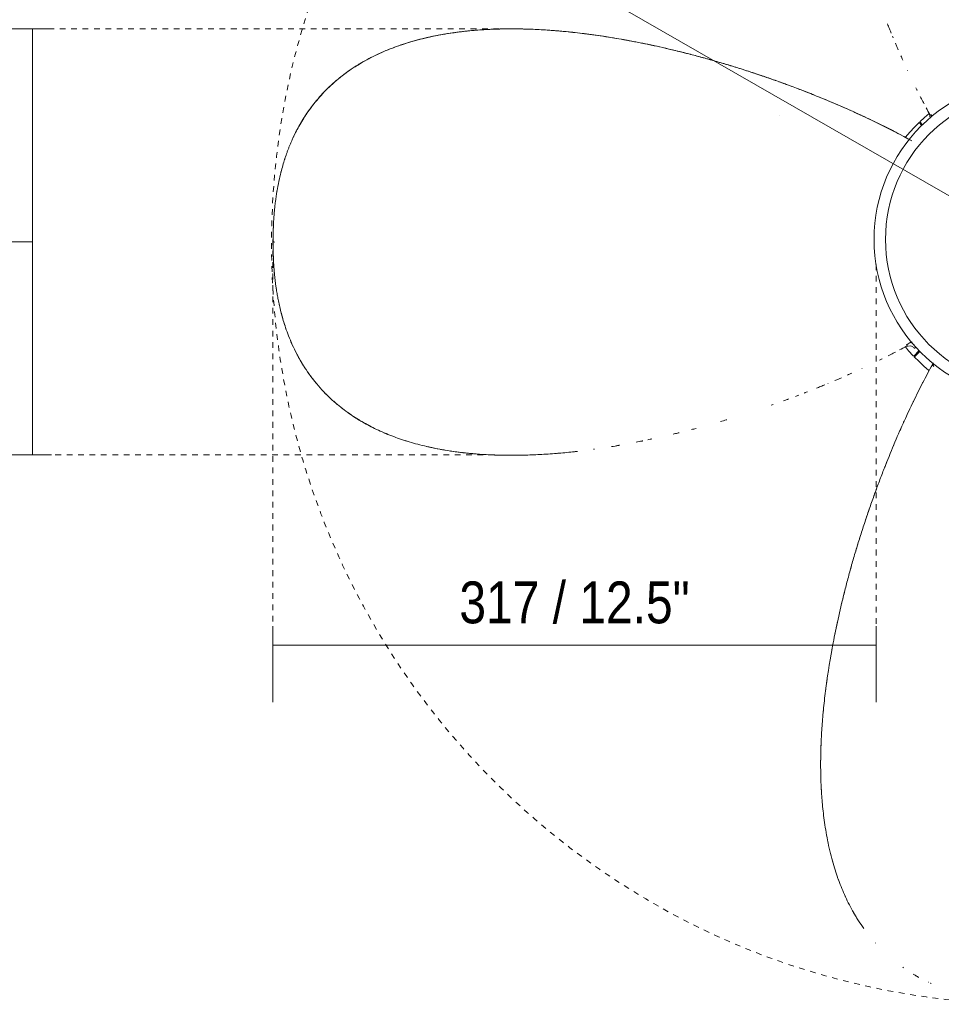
# Model space of a CAD drawing. Header units: millimetres. Extents: x 5911 to 10519, y 1372 to 7072.
# Tile 8 of 11: x 9586 to 10070, y 6191 to 6709. Entities that reach past the tile are written whole.
import ezdxf

# ---------------------------------------------------------------- set-up
doc = ezdxf.new("R2010")
doc.units = ezdxf.units.MM
doc.linetypes.add('Dash', pattern=[6, 3, -3])
doc.linetypes.add('Punto', pattern=[4.7625, 0, -4.7625])
for name, color, linetype, lineweight in [('Aparatos eléctricos', 7, 'Continuous', 9), ('Cotas', 7, 'Continuous', 9), ('Cotas-10', 7, 'Continuous', 9), ('Lighthing Fixture Detail Wide Black', 7, 'Continuous', 20), ('Lighthing Fixture Dim Black SOL', 7, 'Continuous', 9)]:
    doc.layers.add(name, color=color, linetype=linetype, lineweight=lineweight)
doc.layers.add('Lighthing Fixture Dim Grey Dash', color=7, linetype='Dash', lineweight=9, true_color=0xd2d2d2)
doc.layers.add('Ligthing Fixture ADD', color=7, linetype='Punto', lineweight=9, true_color=0xffffff)
doc.styles.add('Arial', font='arial.ttf', dxfattribs={"height": 20})
doc.styles.add('Arial Narrow', font='ARIALN.TTF', dxfattribs={"height": 22})
doc.dimstyles.new('Diameter_-_3mm_Arial', dxfattribs={"dimscale": 304.8, "dimtxt": 20.405188, "dimasz": 0, "dimexe": 0.07874, "dimexo": 0, "dimgap": 0.049213, "dimtad": 3, "dimjust": 3, "dimtih": 1, "dimtoh": 1, "dimdec": 0, "dimzin": 0, "dimdsep": 46, "dimtxsty": 'Arial', "dimblk1": 'NONE', "dimblk2": 'NONE', "dimsah": 1, "dimcen": 0.09, "dimadec": 0, "dimazin": 0, "dimtfac": 1, "dimtdec": 4, "dimtix": 1, "dimtmove": 0, "dimatfit": 2, "dimfxl": 1, "dimtvp": 1, "dimtolj": 1, "dimtzin": 0, "dimarcsym": 2})
doc.dimstyles.new('FARO_-_2_2mm_Arial_Narrow_mm_Inch_Horiz', dxfattribs={"dimscale": 304.8, "dimtxt": 22.515481, "dimasz": 0, "dimexe": 0.098425, "dimexo": 0.0625, "dimgap": 0.016404, "dimtad": 3, "dimtih": 1, "dimtoh": 1, "dimdec": 0, "dimzin": 0, "dimdsep": 46, "dimtxsty": 'Arial Narrow', "dimblk1": 'NONE', "dimblk2": 'NONE', "dimsah": 1, "dimcen": 0.09, "dimadec": 0, "dimazin": 0, "dimtfac": 1, "dimtdec": 4, "dimtix": 1, "dimtmove": 0, "dimatfit": 3, "dimfxl": 0.032808, "dimfxlon": 1, "dimtvp": 1, "dimtolj": 1, "dimtzin": 0, "dimarcsym": 2})
doc.dimstyles.new('FARO_-_2_2mm_Arial_Narrow_mm_Inch_Horiz_1', dxfattribs={"dimscale": 304.8, "dimtxt": 22.515481, "dimasz": 0, "dimexe": 0.098425, "dimexo": 0.0625, "dimgap": 0.016404, "dimtad": 3, "dimtih": 1, "dimtoh": 1, "dimdec": 0, "dimzin": 0, "dimdsep": 46, "dimtxsty": 'Arial Narrow', "dimblk1": 'NONE', "dimblk2": 'NONE', "dimsah": 1, "dimcen": 0.09, "dimadec": 0, "dimazin": 0, "dimtfac": 1, "dimtdec": 4, "dimtix": 1, "dimtmove": 1, "dimatfit": 3, "dimfxl": 0.032808, "dimfxlon": 1, "dimtvp": 1, "dimtolj": 1, "dimtzin": 0, "dimarcsym": 2})

# ---------------------------------------------------------------- blocks, each defined once
blk = doc.blocks.new('34315 - 33832-1TW MINI PUNT TUB S LED White fan with DC motor-692812-Planta_PDF')
at = {"layer": 'Aparatos eléctricos'}
for p, q in [((-53.43, 65.88), (-53.07, 64.97)), ((-53.27, 65.58), (-53.03, 65.04)), ((-60.31, 58.5), (-63.26, 61.45)), ((-62.92, 61.81), (-59.98, 58.87)), ((-61.4, 59.58), (-61.04, 59.94)), ((-400.05, 1.71), (-400.05, 2.19)), ((-400.05, 1.11), (-400.05, 1.71)), ((-400.05, 1.71), (-400.05, 1.45)), ((-60.44, -61.45), (-58.93, -59.93)), ((-58.55, -60.26), (-60.08, -61.79)), ((-54.55, -63.7), (-55.01, -65.93))]:
    blk.add_line(p, q, dxfattribs=at)
at = {"layer": 'Aparatos eléctricos', "flags": 128}
for points in [[(-62.93, 61.82), (-60.46, 64.28), (-57.9, 66.65), (-55.24, 68.91), (-55.1, 69.02)], [(-53.43, 65.87), (-53.18, 65.3), (-53.1, 65.03)], [(-67.64, 56.47), (-65.91, 58.55), (-63.57, 61.14), (-63.27, 61.46)], [(-62.54, 57.25), (-64.82, 55.97), (-67.4, 56.38)], [(-400.05, 1.12), (-399.8, 1.31), (-399.05, 1.37)], [(-60.45, -61.46), (-62.92, -58.99), (-65.28, -56.43), (-67.54, -53.77), (-67.65, -53.64)], [(-55.1, -66.18), (-57.54, -64.13), (-60.09, -61.8)]]:
    blk.add_lwpolyline(points, dxfattribs=at)
at = {"layer": 'Aparatos eléctricos'}
for points in [[(-55.49, 390.62), (-55.54, 390.6), (-55.59, 390.57), (-55.65, 390.55)], [(-54.11, 391.26), (-54.28, 391.18), (-54.45, 391.1), (-54.63, 391.02)], [(-61.76, 387.37), (-61.86, 387.32), (-61.97, 387.26), (-62.07, 387.2)], [(-68.63, 383.03), (-68.76, 382.94), (-68.88, 382.86), (-69.01, 382.77)], [(-83.3, 370.07), (-83.34, 370.03), (-83.38, 369.98), (-83.42, 369.94)], [(-94.64, 354.4), (-94.69, 354.32), (-94.74, 354.24), (-94.79, 354.15)], [(-93.15, 356.89), (-93.66, 356.07), (-94.16, 355.24), (-94.65, 354.4)], [(-93.17, 356.87), (-93.23, 356.77), (-93.29, 356.67), (-93.36, 356.56)], [(-99.17, 345.63), (-99.2, 345.57), (-99.23, 345.51), (-99.26, 345.44)], [(-102.68, 337.09), (-102.75, 336.9), (-102.82, 336.71), (-102.89, 336.52)], [(-105.64, 328), (-105.72, 327.7), (-105.81, 327.39), (-105.9, 327.09)], [(-108.26, 317.36), (-108.33, 317.02), (-108.39, 316.69), (-108.46, 316.36)], [(-110.13, 306.64), (-110.17, 306.38), (-110.2, 306.13), (-110.24, 305.88)], [(-111.27, 296.89), (-111.33, 296.16), (-111.39, 295.44), (-111.45, 294.73)], [(-111.85, 288.79), (-111.85, 288.7), (-111.86, 288.61), (-111.86, 288.52)], [(-112.11, 282.04), (-112.12, 281.48), (-112.13, 280.92), (-112.14, 280.36)], [(-112.06, 283.73), (-112.08, 283.16), (-112.09, 282.6), (-112.11, 282.04)], [(-111.53, 257.24), (-111.52, 257.15), (-111.52, 257.06), (-111.51, 256.98)], [(-110.82, 248.38), (-110.79, 248.1), (-110.76, 247.82), (-110.74, 247.53)], [(-109.17, 234.08), (-109.06, 233.24), (-108.94, 232.4), (-108.82, 231.56)], [(-108.1, 226.7), (-108.08, 226.58), (-108.06, 226.46), (-108.04, 226.34)], [(-106.29, 215.97), (-106.24, 215.71), (-106.2, 215.45), (-106.15, 215.2)], [(-105.15, 209.93), (-104.97, 209.01), (-104.78, 208.07), (-104.59, 207.13)], [(-103.33, 201.11), (-103.12, 200.15), (-102.91, 199.18), (-102.69, 198.2)], [(-100.03, 186.91), (-99.9, 186.36), (-99.76, 185.81), (-99.62, 185.26)], [(-99.62, 185.26), (-99.48, 184.71), (-99.34, 184.16), (-99.2, 183.61)], [(-97.12, 175.74), (-97.05, 175.46), (-96.97, 175.19), (-96.9, 174.92)], [(-92.24, 158.97), (-92.05, 158.36), (-91.86, 157.74), (-91.67, 157.13)], [(-87.39, 144.04), (-87.17, 143.42), (-86.96, 142.79), (-86.74, 142.17)], [(-281.51, 113.45), (-282.87, 113.41), (-284.32, 113.36), (-285.79, 113.29)], [(-284.38, 113.35), (-284.2, 113.36), (-284.01, 113.37), (-283.83, 113.37)], [(-277.04, 113.53), (-276.94, 113.53), (-276.84, 113.53), (-276.73, 113.53)], [(-274.19, 113.54), (-274.35, 113.54), (-274.51, 113.54), (-274.67, 113.54)], [(-274.66, 113.54), (-274.52, 113.54), (-274.37, 113.54), (-274.23, 113.54)], [(-270.75, 113.51), (-271.93, 113.53), (-273.05, 113.54), (-274.19, 113.54)], [(-249.89, 112.44), (-251.34, 112.57), (-252.84, 112.68), (-254.32, 112.79)], [(-250.63, 112.51), (-250.39, 112.49), (-250.15, 112.47), (-249.9, 112.44)], [(-241.51, 111.62), (-241.27, 111.6), (-241.04, 111.57), (-240.81, 111.55)], [(-231.52, 110.38), (-231.36, 110.36), (-231.19, 110.34), (-231.03, 110.31)], [(-334.57, 104.46), (-335.93, 103.98), (-337.28, 103.48), (-338.64, 102.94)], [(-330.56, 105.82), (-330.28, 105.91), (-330, 106), (-329.72, 106.08)], [(-219.72, 108.56), (-219.25, 108.48), (-218.78, 108.4), (-218.3, 108.32)], [(-68.83, 96.81), (-68.63, 96.37), (-68.44, 95.94), (-68.24, 95.51)], [(-67.09, 93), (-66.97, 92.73), (-66.85, 92.46), (-66.72, 92.2)], [(-137.06, 86.81), (-137.46, 86.95), (-137.86, 87.09), (-138.25, 87.23)], [(-129.02, 83.9), (-129.89, 84.23), (-130.77, 84.55), (-131.65, 84.87)], [(-63.53, 85.46), (-63.5, 85.38), (-63.46, 85.31), (-63.42, 85.23)], [(-120.24, 80.58), (-120.42, 80.64), (-120.59, 80.71), (-120.76, 80.78)], [(-119.16, 80.15), (-119.52, 80.29), (-119.88, 80.43), (-120.24, 80.58)], [(-112.2, 77.38), (-112.89, 77.66), (-113.59, 77.94), (-114.29, 78.22)], [(-376.36, 76.84), (-376.3, 76.91), (-376.24, 76.98), (-376.18, 77.04)], [(-109.9, 76.43), (-110.66, 76.75), (-111.43, 77.06), (-112.2, 77.38)], [(-108.22, 75.74), (-108.27, 75.76), (-108.32, 75.78), (-108.37, 75.8)], [(-101.22, 72.75), (-101.75, 72.99), (-102.83, 73.45), (-104.02, 73.96), (-104.63, 74.22)], [(-58.65, 75.68), (-58.58, 75.56), (-58.52, 75.43), (-58.46, 75.31)], [(-58.65, 75.68), (-58.58, 75.55), (-58.51, 75.41), (-58.44, 75.27)], [(-95.73, 70.33), (-96.55, 70.7), (-97.32, 71.04), (-98.06, 71.37)], [(-90.33, 67.86), (-90.38, 67.88), (-90.43, 67.91), (-90.48, 67.93)], [(-81.19, 63.49), (-80.74, 63.26), (-80.29, 63.04), (-79.84, 62.82)], [(-79.89, 62.84), (-79.94, 62.86), (-79.99, 62.89), (-80.04, 62.91)], [(-53.27, 65.58), (-53.25, 65.54), (-53.18, 65.62), (-53.09, 65.88), (-53.04, 66.03)], [(-53.04, 66.03), (-52.98, 66.18), (-52.87, 66.51), (-52.76, 66.82), (-52.71, 66.97)], [(-67.07, 56.2), (-68.32, 56.87), (-69.54, 57.52), (-70.74, 58.15)], [(-63.26, 61.45), (-63.27, 61.45), (-63.27, 61.46), (-63.27, 61.46)], [(-62.93, 61.82), (-62.93, 61.82), (-62.92, 61.82), (-62.92, 61.81)], [(-67.04, 55.38), (-66.96, 55.43), (-66.82, 55.52), (-66.71, 55.69), (-66.71, 55.86), (-66.81, 56.03), (-66.97, 56.15), (-67.07, 56.2)], [(-396.88, 33.95), (-396.82, 34.24), (-396.76, 34.53), (-396.69, 34.81)], [(-398.31, 26.28), (-398.39, 25.77), (-398.55, 24.68), (-398.73, 23.41), (-398.81, 22.73)], [(-400.05, 2.18), (-400.05, 2.03), (-400.05, 1.87), (-400.05, 1.71)], [(-400.05, 1.11), (-400.05, 0.57), (-400.05, 0.01), (-400.04, -0.56)], [(-399.97, -3.94), (-399.95, -4.79), (-399.92, -5.66), (-399.88, -6.54)], [(-399.89, -6.34), (-399.89, -6.4), (-399.89, -6.47), (-399.88, -6.53)], [(-399.36, -14.9), (-399.35, -15), (-399.34, -15.1), (-399.33, -15.2)], [(-398.6, -21.49), (-398.53, -21.95), (-398.47, -22.41), (-398.39, -22.88)], [(-398.01, -25.25), (-397.99, -25.37), (-397.97, -25.49), (-397.95, -25.61)], [(-395.93, -35.18), (-395.9, -35.31), (-395.86, -35.43), (-395.83, -35.56)], [(-393.94, -42.09), (-393.89, -42.26), (-393.83, -42.43), (-393.78, -42.6)], [(-393.78, -42.6), (-393.6, -43.16), (-393.41, -43.7), (-393.22, -44.25)], [(-389.89, -52.64), (-389.81, -52.81), (-389.73, -52.99), (-389.65, -53.16)], [(-82.43, -61.25), (-75.8, -58.02), (-69.75, -54.85), (-64.21, -51.8)], [(-386.01, -60.29), (-385.95, -60.4), (-385.89, -60.5), (-385.83, -60.6)], [(-84.09, -62.06), (-84.02, -62.03), (-83.94, -61.99), (-83.87, -61.95)], [(-74.31, -57.18), (-74.19, -57.12), (-74.06, -57.05), (-73.94, -56.99)], [(-60.45, -61.46), (-60.45, -61.46), (-60.45, -61.45), (-60.44, -61.45)], [(-60.08, -61.79), (-60.09, -61.8), (-60.09, -61.8), (-60.09, -61.8)], [(-381.66, -67.17), (-381.58, -67.29), (-381.49, -67.41), (-381.4, -67.54)], [(-95.44, -67.36), (-95.01, -67.17), (-94.57, -66.97), (-94.14, -66.77)], [(-91.63, -65.62), (-91.36, -65.5), (-91.1, -65.38), (-90.83, -65.25)], [(-54.83, -65.6), (-55.48, -66.81), (-56.11, -67.99), (-56.72, -69.15)], [(-54.01, -65.57), (-54.06, -65.49), (-54.16, -65.36), (-54.32, -65.25), (-54.49, -65.24), (-54.66, -65.34), (-54.78, -65.5), (-54.83, -65.6)], [(-99.56, -69.19), (-98.98, -68.94), (-98.4, -68.68), (-97.83, -68.43)], [(-368.7, -81.83), (-368.66, -81.87), (-368.62, -81.91), (-368.57, -81.95)], [(-62.12, -79.72), (-61.89, -79.27), (-61.67, -78.82), (-61.45, -78.37)], [(-61.47, -78.42), (-61.5, -78.47), (-61.52, -78.52), (-61.55, -78.57)], [(-142.67, -85.92), (-142.05, -85.7), (-141.42, -85.49), (-140.8, -85.28)], [(-355.52, -91.69), (-354.7, -92.2), (-353.87, -92.69), (-353.03, -93.18)], [(-355.5, -91.7), (-355.4, -91.76), (-355.3, -91.82), (-355.2, -91.89)], [(-353.04, -93.17), (-352.95, -93.22), (-352.87, -93.27), (-352.78, -93.32)], [(-157.6, -90.77), (-156.99, -90.58), (-156.37, -90.39), (-155.76, -90.2)], [(-66.49, -88.87), (-66.52, -88.92), (-66.54, -88.96), (-66.56, -89.01)], [(-344.26, -97.7), (-344.2, -97.73), (-344.14, -97.76), (-344.08, -97.79)], [(-186.35, -98.76), (-185.53, -98.56), (-184.72, -98.36), (-183.9, -98.15)], [(-183.9, -98.15), (-183.35, -98.01), (-182.8, -97.87), (-182.24, -97.73)], [(-174.37, -95.65), (-174.1, -95.58), (-173.82, -95.51), (-173.55, -95.43)], [(-68.96, -94.26), (-69.33, -95.08), (-69.67, -95.85), (-70, -96.59)], [(-208.57, -103.68), (-207.6, -103.49), (-206.63, -103.3), (-205.66, -103.1)], [(-202.48, -102.44), (-202.16, -102.38), (-201.83, -102.31), (-201.51, -102.24)], [(-196.83, -101.22), (-196.78, -101.21), (-196.72, -101.2), (-196.66, -101.19)], [(-71.39, -99.75), (-71.62, -100.28), (-72.09, -101.36), (-72.6, -102.55), (-72.86, -103.16)], [(-319, -106.13), (-318, -106.36), (-317, -106.58), (-315.99, -106.79)], [(-305.27, -108.66), (-305.13, -108.68), (-304.99, -108.7), (-304.85, -108.72)], [(-226.29, -106.78), (-225.97, -106.73), (-225.65, -106.68), (-225.33, -106.63)], [(-219.71, -105.72), (-219.62, -105.7), (-219.52, -105.69), (-219.43, -105.67)], [(-214.66, -104.83), (-214.38, -104.78), (-214.11, -104.73), (-213.83, -104.68)], [(-75.07, -108.43), (-75.38, -109.19), (-75.69, -109.96), (-76.01, -110.73)], [(-74.04, -105.96), (-74.17, -106.27), (-74.3, -106.59), (-74.43, -106.91)], [(-295.77, -109.77), (-295.68, -109.78), (-295.59, -109.79), (-295.51, -109.8)], [(-295.52, -109.8), (-294.77, -109.87), (-294.04, -109.93), (-293.32, -109.99)], [(-282.37, -110.59), (-281.79, -110.61), (-281.23, -110.62), (-280.68, -110.64)], [(-280.68, -110.64), (-280.15, -110.65), (-279.62, -110.66), (-279.08, -110.67)], [(-255.87, -110.06), (-255.78, -110.06), (-255.69, -110.05), (-255.61, -110.04)], [(-247.02, -109.35), (-246.73, -109.32), (-246.45, -109.29), (-246.16, -109.27)], [(-244.72, -109.12), (-244.47, -109.1), (-244.23, -109.07), (-243.98, -109.05)], [(-76.01, -110.73), (-76.36, -111.6), (-76.72, -112.48), (-77.08, -113.37)]]:
    blk.add_open_spline(points, degree=3, dxfattribs=at)
for points, knots in [([(-60.5, 388.08), (-61.03, 387.79), (-62.02, 387.23), (-63.04, 386.64), (-63.5, 386.36)], [0.19357085, 0.19357085, 0.19357085, 0.19357085, 0.2, 0.20541133, 0.20541133, 0.20541133, 0.20541133]), ([(-89.54, 362.31), (-91.45, 359.66), (-94.06, 355.58), (-97.12, 349.94), (-99.21, 345.62), (-101.06, 341.35), (-102.7, 337.11), (-104.22, 332.73), (-105.64, 328.09), (-107.03, 322.91), (-108.29, 317.36), (-109.35, 311.79), (-110.16, 306.57), (-110.78, 301.75), (-111.26, 297.09), (-111.62, 292.68), (-111.88, 288.45), (-112.04, 284.66), (-112.13, 281.26), (-112.18, 277.89), (-112.18, 274.2), (-112.12, 270.11), (-111.95, 264.5), (-111.56, 257.05), (-110.79, 247.65), (-109.3, 234.2), (-107.05, 219.45), (-103.79, 203), (-101.33, 192.11), (-99.04, 182.91), (-97.15, 175.76), (-95.11, 168.48), (-92.96, 161.26), (-90.68, 153.96), (-88.24, 146.51), (-85.71, 139.16), (-83.19, 132.13), (-80.68, 125.4), (-77.29, 116.66), (-73.05, 106.32), (-69.03, 97.19), (-65.86, 90.32), (-62.62, 83.52), (-58.46, 75.22), (-55.12, 68.94), (-53.43, 65.88)], [0.3, 0.3, 0.3, 0.3, 0.325, 0.3375, 0.35, 0.3625, 0.375, 0.3875, 0.4, 0.4125, 0.425, 0.4375, 0.45, 0.4625, 0.475, 0.4875, 0.5, 0.5125, 0.525, 0.5375, 0.55, 0.5625, 0.575, 0.6, 0.625, 0.65, 0.7, 0.725, 0.75, 0.7625, 0.775, 0.7875, 0.8, 0.8125, 0.825, 0.8375, 0.85, 0.8625, 0.875, 0.9, 0.925, 0.9375, 0.95, 0.975, 1, 1, 1, 1]), ([(-111.73, 290.81), (-111.77, 290.13), (-111.85, 288.79), (-111.91, 287.52), (-111.94, 286.89)], [0.49358277, 0.49358277, 0.49358277, 0.49358277, 0.5, 0.5066381, 0.5066381, 0.5066381, 0.5066381]), ([(-112.17, 277.2), (-112.18, 276.62), (-112.18, 275.42), (-112.17, 274.16), (-112.16, 273.52)], [0.54362257, 0.54362257, 0.54362257, 0.54362257, 0.55, 0.55634614, 0.55634614, 0.55634614, 0.55634614]), ([(-112.17, 274.13), (-112.16, 272.84), (-112.12, 270.11), (-111.95, 264.5), (-111.56, 257.05), (-110.79, 247.65), (-109.3, 234.2), (-107.05, 219.45), (-103.79, 203), (-101.33, 192.11), (-99.04, 182.91), (-97.15, 175.76), (-95.11, 168.48), (-92.96, 161.26), (-90.68, 153.96), (-88.24, 146.51), (-85.71, 139.16), (-83.19, 132.13), (-80.68, 125.4), (-77.29, 116.66), (-73.05, 106.32), (-69.03, 97.19), (-65.86, 90.32), (-62.62, 83.52), (-58.46, 75.22), (-55.12, 68.94), (-53.43, 65.88)], [0.55, 0.55, 0.55, 0.55, 0.5625, 0.575, 0.6, 0.625, 0.65, 0.7, 0.725, 0.75, 0.7625, 0.775, 0.7875, 0.8, 0.8125, 0.825, 0.8375, 0.85, 0.8625, 0.875, 0.9, 0.925, 0.9375, 0.95, 0.975, 1, 1, 1, 1]), ([(-112.1, 269.73), (-112.08, 269.06), (-112.05, 267.71), (-112, 266.34), (-111.97, 265.65)], [0.56858979, 0.56858979, 0.56858979, 0.56858979, 0.575, 0.58129882, 0.58129882, 0.58129882, 0.58129882]), ([(-111.79, 261.54), (-111.75, 260.84), (-111.71, 260.07), (-111.66, 259.3), (-111.66, 259.24)], [0.593696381, 0.593696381, 0.593696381, 0.593696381, 0.6, 0.600506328, 0.600506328, 0.600506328, 0.600506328]), ([(-109.64, 237.72), (-109.63, 237.63), (-109.56, 237.02), (-109.48, 236.41), (-109.41, 235.89)], [0.649366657, 0.649366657, 0.649366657, 0.649366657, 0.65, 0.653741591, 0.653741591, 0.653741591, 0.653741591]), ([(-103.95, 204.01), (-103.87, 203.64), (-103.66, 202.65), (-103.45, 201.67), (-103.32, 201.06)], [0.722757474, 0.722757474, 0.722757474, 0.722757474, 0.725, 0.728567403, 0.728567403, 0.728567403, 0.728567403]), ([(-101.2, 191.7), (-101.04, 191.06), (-100.79, 190), (-100.53, 188.92), (-100.42, 188.49)], [0.746419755, 0.746419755, 0.746419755, 0.746419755, 0.75, 0.752353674, 0.752353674, 0.752353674, 0.752353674]), ([(-96.53, 173.57), (-96.35, 172.95), (-96.16, 172.26), (-95.97, 171.57), (-95.95, 171.51)], [0.796624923, 0.796624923, 0.796624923, 0.796624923, 0.8, 0.800315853, 0.800315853, 0.800315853, 0.800315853]), ([(-93.92, 164.49), (-93.6, 163.41), (-93.2, 162.09), (-92.79, 160.77), (-92.72, 160.52)], [0.794410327, 0.794410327, 0.794410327, 0.794410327, 0.8, 0.801247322, 0.801247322, 0.801247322, 0.801247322]), ([(-88.59, 147.62), (-88.47, 147.25), (-88.22, 146.5), (-87.97, 145.75), (-87.84, 145.37)], [0.823159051, 0.823159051, 0.823159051, 0.823159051, 0.825, 0.826959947, 0.826959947, 0.826959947, 0.826959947]), ([(-84.38, 135.46), (-83.98, 134.35), (-83.45, 132.87), (-82.91, 131.4), (-82.77, 131.02)], [0.844101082, 0.844101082, 0.844101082, 0.844101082, 0.85, 0.852111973, 0.852111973, 0.852111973, 0.852111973]), ([(-78.52, 119.86), (-78.4, 119.54), (-78.02, 118.58), (-77.65, 117.64), (-77.4, 117.02)], [0.873104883, 0.873104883, 0.873104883, 0.873104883, 0.875, 0.878639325, 0.878639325, 0.878639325, 0.878639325]), ([(-240.05, 111.46), (-240.54, 111.52), (-242.47, 111.73), (-245.62, 112.06), (-249.84, 112.45), (-254.34, 112.8), (-258.73, 113.08), (-262.99, 113.3), (-267.11, 113.44), (-270.8, 113.52), (-274.18, 113.55), (-277.6, 113.53), (-281.43, 113.46), (-285.76, 113.31), (-290.3, 113.06), (-295.1, 112.69), (-300.01, 112.19), (-305.32, 111.52), (-310.99, 110.62), (-316.6, 109.53), (-323.48, 107.94), (-329.18, 106.31), (-334.57, 104.49), (-338.64, 102.97), (-342.71, 101.27), (-346.65, 99.44), (-350.53, 97.45), (-354.38, 95.26), (-358.12, 92.9), (-362.93, 89.54), (-367.68, 85.72), (-372.59, 81.02), (-376.21, 77.1), (-379.64, 72.87), (-382.74, 68.53), (-385.61, 63.93), (-388.26, 59.02), (-390.53, 54.13), (-392.37, 49.56), (-393.8, 45.47), (-394.97, 41.66), (-395.92, 38.11), (-396.61, 35.21), (-397.07, 33.07), (-397.45, 31.21), (-397.85, 29.1), (-398.23, 26.85), (-398.55, 24.68), (-398.81, 22.77), (-399.07, 20.62), (-399.38, 17.59), (-399.7, 13.44), (-399.97, 7.9), (-400.05, 3.83), (-400.05, 1.71)], [0.3708429, 0.3708429, 0.3708429, 0.3708429, 0.375, 0.3875, 0.4, 0.4125, 0.425, 0.4375, 0.45, 0.4625, 0.475, 0.4875, 0.5, 0.5125, 0.525, 0.5375, 0.55, 0.5625, 0.575, 0.5875, 0.6, 0.625, 0.6375, 0.65, 0.6625, 0.675, 0.6875, 0.7, 0.7125, 0.725, 0.75, 0.7625, 0.775, 0.7875, 0.8, 0.8125, 0.825, 0.8375, 0.85, 0.8625, 0.875, 0.8875, 0.9, 0.90625, 0.9125, 0.925, 0.9375, 0.94375, 0.95, 0.95625, 0.9625, 0.975, 0.9875, 1, 1, 1, 1]), ([(-319.47, 108.86), (-319.37, 108.88), (-318.58, 109.07), (-317.82, 109.24), (-317.18, 109.37)], [0.453773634, 0.453773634, 0.453773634, 0.453773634, 0.454545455, 0.459459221, 0.459459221, 0.459459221, 0.459459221]), ([(-312.32, 110.35), (-313.74, 110.08), (-315.47, 109.74), (-317.13, 109.38), (-317.44, 109.32)], [0.57797118, 0.57797118, 0.57797118, 0.57797118, 0.5875, 0.58963613, 0.58963613, 0.58963613, 0.58963613]), ([(-310.45, 110.68), (-310.63, 110.65), (-311.13, 110.56), (-311.63, 110.47), (-311.96, 110.41)], [0.573834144, 0.573834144, 0.573834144, 0.573834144, 0.575, 0.577174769, 0.577174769, 0.577174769, 0.577174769]), ([(-310.96, 110.59), (-310.87, 110.61), (-310.43, 110.68), (-310, 110.76), (-309.66, 110.82)], [0.476478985, 0.476478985, 0.476478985, 0.476478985, 0.477272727, 0.480287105, 0.480287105, 0.480287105, 0.480287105]), ([(-306.93, 111.25), (-305.71, 111.44), (-303.64, 111.73), (-301.77, 111.96), (-301.02, 112.05)], [0.48863636, 0.48863636, 0.48863636, 0.48863636, 0.5, 0.50820582, 0.50820582, 0.50820582, 0.50820582]), ([(-299.49, 112.23), (-299.68, 112.21), (-300.02, 112.17), (-300.35, 112.13), (-300.49, 112.12)], [0.54856108, 0.54856108, 0.54856108, 0.54856108, 0.55, 0.551025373, 0.551025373, 0.551025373, 0.551025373]), ([(-294.89, 112.69), (-294.97, 112.68), (-296.11, 112.58), (-297.26, 112.47), (-298.37, 112.35)], [0.536917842, 0.536917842, 0.536917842, 0.536917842, 0.5375, 0.545770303, 0.545770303, 0.545770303, 0.545770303]), ([(-297.61, 112.43), (-297.52, 112.44), (-296.49, 112.54), (-295.11, 112.67), (-293.73, 112.79), (-293.33, 112.82)], [0.52151105, 0.52151105, 0.52151105, 0.52151105, 0.52272727, 0.53409091, 0.53856102, 0.53856102, 0.53856102, 0.53856102]), ([(-218, 108.27), (-218.08, 108.28), (-219.52, 108.53), (-220.91, 108.77), (-222.19, 108.97)], [0.324600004, 0.324600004, 0.324600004, 0.324600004, 0.325, 0.33193444, 0.33193444, 0.33193444, 0.33193444]), ([(-209.13, 106.64), (-208.13, 106.44), (-207, 106.22), (-205.84, 105.98), (-205.73, 105.96)], [0.745180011, 0.745180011, 0.745180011, 0.745180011, 0.75, 0.750473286, 0.750473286, 0.750473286, 0.750473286]), ([(-200.89, 104.95), (-201.17, 105.01), (-201.92, 105.17), (-202.65, 105.32), (-203.1, 105.42)], [0.298904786, 0.298904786, 0.298904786, 0.298904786, 0.3, 0.301850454, 0.301850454, 0.301850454, 0.301850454]), ([(-73.82, 108.29), (-73.58, 107.71), (-72.98, 106.3), (-72.39, 104.92), (-72.05, 104.11)], [0.896342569, 0.896342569, 0.896342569, 0.896342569, 0.9, 0.905315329, 0.905315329, 0.905315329, 0.905315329]), ([(-352.62, 96.25), (-352.41, 96.37), (-351.1, 97.11), (-349.41, 98.02), (-347.84, 98.82), (-347.54, 98.97)], [0.37289043, 0.37289043, 0.37289043, 0.37289043, 0.375, 0.38636364, 0.3889821, 0.3889821, 0.3889821, 0.3889821]), ([(-342.69, 101.25), (-344.02, 100.66), (-346.33, 99.59), (-348.59, 98.44), (-349.57, 97.93)], [0.6625, 0.6625, 0.6625, 0.6625, 0.675, 0.68440875, 0.68440875, 0.68440875, 0.68440875]), ([(-341.81, 101.63), (-341.25, 101.87), (-340.57, 102.16), (-339.86, 102.45), (-339.73, 102.5)], [0.404712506, 0.404712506, 0.404712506, 0.404712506, 0.409090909, 0.410003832, 0.410003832, 0.410003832, 0.410003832]), ([(-189.78, 102.43), (-189.36, 102.33), (-188.3, 102.08), (-187.19, 101.81), (-186.5, 101.64)], [0.771309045, 0.771309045, 0.771309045, 0.771309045, 0.772727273, 0.774812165, 0.774812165, 0.774812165, 0.774812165]), ([(-177.64, 99.37), (-178.06, 99.49), (-178.88, 99.7), (-179.7, 99.92), (-180.09, 100.02)], [0.273698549, 0.273698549, 0.273698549, 0.273698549, 0.275, 0.276197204, 0.276197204, 0.276197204, 0.276197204]), ([(-70.66, 100.93), (-70.41, 100.35), (-70.12, 99.7), (-69.83, 99.05), (-69.8, 98.97)], [0.921667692, 0.921667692, 0.921667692, 0.921667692, 0.925, 0.925438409, 0.925438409, 0.925438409, 0.925438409]), ([(-357.4, 93.33), (-356.72, 93.77), (-355.82, 94.35), (-354.77, 94.98), (-354.6, 95.09)], [0.35309654, 0.35309654, 0.35309654, 0.35309654, 0.36363636, 0.36564571, 0.36564571, 0.36564571, 0.36564571]), ([(-352.4, 96.37), (-353.06, 96), (-354.68, 95.06), (-356.26, 94.07), (-357.19, 93.47)], [0.69359862, 0.69359862, 0.69359862, 0.69359862, 0.7, 0.70942979, 0.70942979, 0.70942979, 0.70942979]), ([(-164.76, 95.77), (-163.8, 95.49), (-162.72, 95.17), (-161.65, 94.85), (-161.54, 94.81)], [0.793201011, 0.793201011, 0.793201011, 0.793201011, 0.795454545, 0.795716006, 0.795716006, 0.795716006, 0.795716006]), ([(-364.42, 88.29), (-364.02, 88.61), (-363.36, 89.11), (-362.76, 89.58), (-362.52, 89.75)], [0.31208484, 0.31208484, 0.31208484, 0.31208484, 0.31818182, 0.32213772, 0.32213772, 0.32213772, 0.32213772]), ([(-360.72, 91.07), (-360.31, 91.36), (-359.77, 91.74), (-359.21, 92.12), (-359.07, 92.22)], [0.33300313, 0.33300313, 0.33300313, 0.33300313, 0.34090909, 0.34354677, 0.34354677, 0.34354677, 0.34354677]), ([(-368.18, 85.13), (-368.05, 85.25), (-367.43, 85.8), (-366.8, 86.33), (-366.31, 86.74)], [0.2934729, 0.2934729, 0.2934729, 0.2934729, 0.295454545, 0.302686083, 0.302686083, 0.302686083, 0.302686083]), ([(-373.51, 79.99), (-373.1, 80.42), (-372.51, 81.03), (-371.9, 81.63), (-371.72, 81.81)], [0.266004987, 0.266004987, 0.266004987, 0.266004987, 0.272727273, 0.275529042, 0.275529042, 0.275529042, 0.275529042]), ([(-125.41, 82.56), (-125.11, 82.44), (-124.51, 82.22), (-123.94, 82), (-123.65, 81.89)], [0.838654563, 0.838654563, 0.838654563, 0.838654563, 0.840909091, 0.843358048, 0.843358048, 0.843358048, 0.843358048]), ([(-381.96, 69.58), (-381.91, 69.65), (-381.33, 70.49), (-380.16, 72.11), (-378.52, 74.24), (-377.47, 75.52), (-377.06, 76.01)], [0.2148999, 0.2148999, 0.2148999, 0.2148999, 0.21590909, 0.22727273, 0.23863636, 0.24591837, 0.24591837, 0.24591837, 0.24591837]), ([(-387.47, 60.44), (-387.18, 61.01), (-386.28, 62.69), (-384.91, 65.03), (-383.66, 67.04), (-382.93, 68.15), (-382.7, 68.48)], [0.17639936, 0.17639936, 0.17639936, 0.17639936, 0.18181818, 0.19318182, 0.20454545, 0.20946572, 0.20946572, 0.20946572, 0.20946572]), ([(-76.62, 61.2), (-75.73, 60.75), (-74.45, 60.09), (-73.19, 59.44), (-72.79, 59.23)], [0.96881573, 0.96881573, 0.96881573, 0.96881573, 0.97727273, 0.98131322, 0.98131322, 0.98131322, 0.98131322]), ([(-63.24, 55.17), (-63.07, 55.39), (-62.78, 55.8), (-62.54, 56.18), (-62.41, 56.39), (-62.34, 56.52), (-62.26, 56.67), (-62.2, 56.82), (-62.16, 56.98), (-62.18, 57.04), (-62.21, 57.07)], [0.2286894, 0.2286894, 0.2286894, 0.2286894, 0.4, 0.55, 0.5875, 0.625, 0.7, 0.775, 0.85, 1, 1, 1, 1]), ([(-62.54, 57.25), (-62.58, 57.26), (-62.67, 57.25), (-62.84, 57.17), (-62.94, 57.11), (-62.99, 57.08)], [0, 0, 0, 0, 0.1, 0.15, 0.2, 0.2, 0.2, 0.2]), ([(-390.91, 53.13), (-390.73, 53.56), (-390.4, 54.33), (-390.06, 55.09), (-389.92, 55.42)], [0.155612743, 0.155612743, 0.155612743, 0.155612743, 0.159090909, 0.161800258, 0.161800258, 0.161800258, 0.161800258]), ([(-67.04, 55.38), (-66.96, 55.35), (-66.81, 55.29), (-66.58, 55.19), (-66.39, 55.09), (-66.22, 55), (-66.02, 54.88), (-65.84, 54.73), (-65.66, 54.58), (-65.49, 54.47), (-65.32, 54.39), (-65.16, 54.32), (-65, 54.27), (-64.84, 54.22), (-64.7, 54.18), (-64.52, 54.14), (-64.32, 54.11), (-64.19, 54.12), (-64.13, 54.13)], [0, 0, 0, 0, 0.05, 0.1, 0.15, 0.1875, 0.225, 0.3, 0.35, 0.4, 0.45, 0.5, 0.55, 0.6, 0.65, 0.7, 0.8, 0.9, 0.9, 0.9, 0.9]), ([(-394.39, 43.5), (-394.12, 44.39), (-393.76, 45.52), (-393.32, 46.79), (-393.25, 47)], [0.12638742, 0.12638742, 0.12638742, 0.12638742, 0.13636364, 0.13834327, 0.13834327, 0.13834327, 0.13834327]), ([(-395.83, 38.38), (-395.67, 39.02), (-395.39, 40.09), (-395.09, 41.15), (-394.96, 41.6)], [0.10623291, 0.10623291, 0.10623291, 0.10623291, 0.11363636, 0.11902157, 0.11902157, 0.11902157, 0.11902157]), ([(-398.61, 24.27), (-398.56, 24.6), (-398.48, 25.16), (-398.39, 25.72), (-398.36, 25.95)], [0.065812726, 0.065812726, 0.065812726, 0.065812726, 0.068181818, 0.069876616, 0.069876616, 0.069876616, 0.069876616]), ([(-399.57, 15.01), (-399.54, 15.42), (-399.48, 16.29), (-399.4, 17.19), (-399.36, 17.67)], [0.041945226, 0.041945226, 0.041945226, 0.041945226, 0.045454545, 0.049265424, 0.049265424, 0.049265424, 0.049265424]), ([(-400, 5.95), (-399.98, 6.81), (-399.92, 8.77), (-399.82, 10.82), (-399.76, 11.98)], [0.01437522, 0.01437522, 0.01437522, 0.01437522, 0.02272727, 0.03307323, 0.03307323, 0.03307323, 0.03307323]), ([(-400.04, -0.52), (-400.03, -1.15), (-400.01, -3.02), (-399.91, -6.29), (-399.74, -9.74), (-399.54, -12.64), (-399.36, -14.87), (-399.13, -17.25), (-398.73, -20.7), (-398.05, -25.27), (-397.02, -30.65), (-395.91, -35.35), (-394.91, -39.01), (-393.95, -42.13), (-393.13, -44.53), (-392.42, -46.49), (-391.83, -48.03), (-391.21, -49.59), (-390.37, -51.58), (-389.28, -54.01), (-387.82, -56.99), (-385.49, -61.32), (-382.39, -66.29), (-378.65, -71.28), (-375.63, -74.9), (-372.35, -78.41), (-368.74, -81.86), (-364.91, -85.12), (-359.65, -89.11), (-354.21, -92.59), (-348.57, -95.65), (-344.25, -97.74), (-339.98, -99.59), (-335.74, -101.23), (-331.36, -102.75), (-326.72, -104.17), (-321.54, -105.56), (-316, -106.82), (-310.42, -107.88), (-305.2, -108.7), (-300.39, -109.31), (-295.73, -109.8), (-291.32, -110.15), (-287.08, -110.41), (-283.29, -110.57), (-279.89, -110.66), (-276.52, -110.71), (-272.83, -110.71), (-268.75, -110.65), (-263.13, -110.48), (-255.69, -110.09), (-246.28, -109.33), (-232.83, -107.83), (-218.09, -105.58), (-201.63, -102.33), (-190.75, -99.86), (-181.54, -97.57), (-174.39, -95.68), (-167.11, -93.64), (-159.9, -91.5), (-152.59, -89.22), (-145.14, -86.77), (-137.79, -84.24), (-130.76, -81.72), (-124.03, -79.21), (-115.29, -75.82), (-104.95, -71.58), (-95.83, -67.56), (-88.95, -64.39), (-82.15, -61.15), (-73.85, -57), (-67.57, -53.65), (-64.51, -51.96)], [0.0058002, 0.0058002, 0.0058002, 0.0058002, 0.0125, 0.025, 0.0375, 0.04375, 0.05, 0.05625, 0.0625, 0.075, 0.0875, 0.1, 0.1125, 0.125, 0.1375, 0.14375, 0.15, 0.15625, 0.1625, 0.175, 0.1875, 0.2, 0.225, 0.2375, 0.25, 0.2625, 0.275, 0.2875, 0.3, 0.325, 0.3375, 0.35, 0.3625, 0.375, 0.3875, 0.4, 0.4125, 0.425, 0.4375, 0.45, 0.4625, 0.475, 0.4875, 0.5, 0.5125, 0.525, 0.5375, 0.55, 0.5625, 0.575, 0.6, 0.625, 0.65, 0.7, 0.725, 0.75, 0.7625, 0.775, 0.7875, 0.8, 0.8125, 0.825, 0.8375, 0.85, 0.8625, 0.875, 0.9, 0.925, 0.9375, 0.95, 0.975, 1, 1, 1, 1]), ([(-399.6, -11.81), (-399.58, -12.09), (-399.55, -12.47), (-399.52, -12.86), (-399.51, -12.97)], [0.041350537, 0.041350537, 0.041350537, 0.041350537, 0.04375, 0.044642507, 0.044642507, 0.044642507, 0.044642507]), ([(-389.35, -53.82), (-389.32, -53.89), (-389.26, -54.01), (-389.2, -54.13), (-389.18, -54.18)], [0.174152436, 0.174152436, 0.174152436, 0.174152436, 0.175, 0.17568367, 0.17568367, 0.17568367, 0.17568367]), ([(-389.34, -53.84), (-389.21, -54.1), (-388.64, -55.33), (-387.54, -57.53), (-385.85, -60.62), (-383.89, -63.88), (-381.7, -67.16), (-379.23, -70.53), (-376.45, -73.95), (-373.24, -77.51), (-369.58, -81.1), (-365.63, -84.55), (-361.55, -87.69), (-357.39, -90.55), (-351.61, -94.1), (-344.06, -97.96), (-336.62, -100.96), (-330.5, -103.03), (-325.72, -104.46), (-320.52, -105.81), (-315.02, -107.02), (-309.55, -108.03), (-304.47, -108.8), (-299.86, -109.37), (-295.47, -109.82), (-291.35, -110.15), (-287.39, -110.39), (-283.84, -110.55), (-280.67, -110.64), (-277.53, -110.7), (-274.09, -110.72), (-270.28, -110.68), (-265.04, -110.56), (-258.11, -110.24), (-249.41, -109.61), (-240.13, -108.67), (-230.3, -107.41), (-219.82, -105.79), (-208.69, -103.76), (-196.82, -101.28), (-186.16, -98.75), (-177.24, -96.45), (-170.37, -94.56), (-163.2, -92.49), (-155.78, -90.23), (-148.25, -87.81), (-140.81, -85.3), (-133.33, -82.66), (-125.73, -79.86), (-118.27, -76.99), (-111.14, -74.13), (-104.36, -71.29), (-95.59, -67.47), (-81.21, -60.83), (-70.6, -55.32), (-64.21, -51.8)], [0.1715716, 0.1715716, 0.1715716, 0.1715716, 0.175, 0.1875, 0.2, 0.2125, 0.225, 0.2375, 0.25, 0.2625, 0.275, 0.2875, 0.3, 0.3125, 0.325, 0.35, 0.375, 0.3875, 0.4, 0.4125, 0.425, 0.4375, 0.45, 0.4625, 0.475, 0.4875, 0.5, 0.5125, 0.525, 0.5375, 0.55, 0.5625, 0.575, 0.6, 0.625, 0.65, 0.675, 0.7, 0.725, 0.75, 0.775, 0.7875, 0.8, 0.8125, 0.825, 0.8375, 0.85, 0.8625, 0.875, 0.8875, 0.9, 0.9125, 0.925, 0.95, 1, 1, 1, 1]), ([(-360.95, -88.07), (-358.29, -89.98), (-354.21, -92.59), (-348.57, -95.65), (-344.25, -97.74), (-339.98, -99.59), (-335.74, -101.23), (-331.36, -102.75), (-326.72, -104.17), (-321.54, -105.56), (-316, -106.82), (-310.42, -107.88), (-305.2, -108.7), (-300.39, -109.31), (-295.73, -109.8), (-291.32, -110.15), (-287.08, -110.41), (-283.29, -110.57), (-279.89, -110.66), (-276.52, -110.71), (-272.83, -110.71), (-268.75, -110.65), (-263.13, -110.48), (-255.69, -110.09), (-246.28, -109.33), (-232.83, -107.83), (-218.09, -105.58), (-201.63, -102.33), (-190.75, -99.86), (-181.54, -97.57), (-174.39, -95.68), (-167.11, -93.64), (-159.9, -91.5), (-152.59, -89.22), (-145.14, -86.77), (-137.79, -84.24), (-130.76, -81.72), (-124.03, -79.21), (-115.29, -75.82), (-104.95, -71.58), (-95.83, -67.56), (-88.95, -64.39), (-82.15, -61.15), (-73.85, -57), (-67.57, -53.65), (-64.51, -51.96)], [0.3, 0.3, 0.3, 0.3, 0.325, 0.3375, 0.35, 0.3625, 0.375, 0.3875, 0.4, 0.4125, 0.425, 0.4375, 0.45, 0.4625, 0.475, 0.4875, 0.5, 0.5125, 0.525, 0.5375, 0.55, 0.5625, 0.575, 0.6, 0.625, 0.65, 0.7, 0.725, 0.75, 0.7625, 0.775, 0.7875, 0.8, 0.8125, 0.825, 0.8375, 0.85, 0.8625, 0.875, 0.9, 0.925, 0.9375, 0.95, 0.975, 1, 1, 1, 1]), ([(-188.4, -99.26), (-186.14, -98.72), (-181.54, -97.57), (-174.39, -95.68), (-167.11, -93.64), (-159.9, -91.5), (-152.59, -89.22), (-145.14, -86.77), (-137.79, -84.24), (-130.76, -81.72), (-124.03, -79.21), (-115.29, -75.82), (-104.95, -71.58), (-95.83, -67.56), (-88.95, -64.39), (-82.15, -61.15), (-73.85, -57), (-67.57, -53.65), (-64.51, -51.96)], [0.75, 0.75, 0.75, 0.75, 0.7625, 0.775, 0.7875, 0.8, 0.8125, 0.825, 0.8375, 0.85, 0.8625, 0.875, 0.9, 0.925, 0.9375, 0.95, 0.975, 1, 1, 1, 1]), ([(-111.2, -74.13), (-108.88, -73.18), (-104.36, -71.29), (-95.59, -67.47), (-81.21, -60.83), (-70.6, -55.32), (-64.21, -51.8)], [0.9, 0.9, 0.9, 0.9, 0.9125, 0.925, 0.95, 1, 1, 1, 1]), ([(-82.47, -61.28), (-79.58, -59.86), (-73.42, -56.76), (-67.57, -53.65), (-64.51, -51.96)], [0.95344936, 0.95344936, 0.95344936, 0.95344936, 0.975, 1, 1, 1, 1]), ([(-386.71, -59.04), (-386.42, -59.56), (-385.86, -60.55), (-385.27, -61.57), (-384.99, -62.03)], [0.19357084, 0.19357084, 0.19357084, 0.19357084, 0.2, 0.20541133, 0.20541133, 0.20541133, 0.20541133]), ([(-54.01, -65.57), (-53.98, -65.49), (-53.92, -65.34), (-53.82, -65.11), (-53.72, -64.92), (-53.66, -64.8), (-53.63, -64.75)], [0, 0, 0, 0, 0.05, 0.1, 0.15, 0.1875, 0.1875, 0.1875, 0.1875]), ([(-106.92, -72.35), (-106.34, -72.11), (-104.93, -71.51), (-103.55, -70.92), (-102.74, -70.58)], [0.896342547, 0.896342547, 0.896342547, 0.896342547, 0.9, 0.905315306, 0.905315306, 0.905315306, 0.905315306]), ([(-59.83, -75.15), (-59.38, -74.26), (-58.71, -72.96), (-58.05, -71.69), (-57.83, -71.27)], [0.96881577, 0.96881577, 0.96881577, 0.96881577, 0.97727273, 0.9814937, 0.9814937, 0.9814937, 0.9814937]), ([(-118.5, -77.06), (-118.17, -76.93), (-117.21, -76.55), (-116.27, -76.18), (-115.65, -75.93)], [0.873104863, 0.873104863, 0.873104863, 0.873104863, 0.875, 0.878639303, 0.878639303, 0.878639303, 0.878639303]), ([(-134.09, -82.91), (-132.98, -82.52), (-131.5, -81.98), (-130.04, -81.44), (-129.65, -81.3)], [0.844101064, 0.844101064, 0.844101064, 0.844101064, 0.85, 0.852111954, 0.852111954, 0.852111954, 0.852111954]), ([(-146.25, -87.12), (-145.88, -87), (-145.13, -86.75), (-144.38, -86.5), (-144, -86.37)], [0.823159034, 0.823159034, 0.823159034, 0.823159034, 0.825, 0.826959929, 0.826959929, 0.826959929, 0.826959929]), ([(-163.12, -92.45), (-162.04, -92.13), (-160.72, -91.73), (-159.4, -91.33), (-159.16, -91.25)], [0.79441031, 0.79441031, 0.79441031, 0.79441031, 0.8, 0.801247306, 0.801247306, 0.801247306, 0.801247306]), ([(-172.06, -95.02), (-171.49, -94.86), (-170.84, -94.68), (-170.2, -94.5), (-170.14, -94.48)], [0.796872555, 0.796872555, 0.796872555, 0.796872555, 0.8, 0.800315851, 0.800315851, 0.800315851, 0.800315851]), ([(-236.35, -108.17), (-236.26, -108.16), (-235.65, -108.09), (-235.04, -108.01), (-234.52, -107.94)], [0.649366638, 0.649366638, 0.649366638, 0.649366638, 0.65, 0.653741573, 0.653741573, 0.653741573, 0.653741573]), ([(-288.55, -110.32), (-288.18, -110.34), (-287.71, -110.36), (-287.25, -110.39), (-287.15, -110.39)], [0.496445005, 0.496445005, 0.496445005, 0.496445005, 0.5, 0.501031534, 0.501031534, 0.501031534, 0.501031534]), ([(-276.08, -110.7), (-275.41, -110.71), (-273.56, -110.71), (-270.28, -110.68), (-267.66, -110.62), (-266.32, -110.58)], [0.54274657, 0.54274657, 0.54274657, 0.54274657, 0.55, 0.5625, 0.575, 0.575, 0.575, 0.575]), ([(-253.8, -109.92), (-252.32, -109.81), (-250.08, -109.63), (-247.79, -109.42), (-247.01, -109.35)], [0.61232952, 0.61232952, 0.61232952, 0.61232952, 0.625, 0.63133697, 0.63133697, 0.63133697, 0.63133697])]:
    blk.add_open_spline(points, degree=3, knots=knots, dxfattribs=at)
blk = doc.blocks.new('DIMBLOCK7-Planta_PDF')
at = {"layer": 'Cotas-10', "color": 8, "true_color": 0x787878}
for p, q in [((10117.93, 6591.39), (9771.07, 6790.61)), ((10116.09, 6598.22), (10119.78, 6584.57)), ((10111.11, 6589.55), (10124.76, 6593.24)), ((10117.93, 6591.39), (10464.79, 6392.18))]:
    blk.add_line(p, q, dxfattribs=at)
for start, end in [(146.6914, 153.5669), (326.6914, 333.5669)]:
    blk.add_arc((10117.93, 6591.39), 400, start, end, dxfattribs=at)
blk.add_ellipse((10242.42, 6519.89), major_axis=(-124.49, 71.5), ratio=0.458631, start_param=4.712389, end_param=6.283185, dxfattribs=at)
at = {"layer": 'Cotas-10', "color": 0, "insert": (10275.21, 6587.26), "char_height": 20, "width": 190.2391, "attachment_point": 1, "line_spacing_factor": 0.941778, "style": 'Arial'}
blk.add_mtext('ø 800 / 31.5"', dxfattribs=at)
blk = doc.blocks.new('_None')
blk = doc.blocks.new('DIMBLOCK9-Planta_PDF')
at = {"layer": 'Cotas-10', "color": 251, "true_color": 0x5b5b5b}
for p, q in [((9592.3, 6704.37), (9562.3, 6704.37)), ((9592.3, 6480.26), (9592.3, 6704.37)), ((9592.3, 6704.37), (9602.3, 6704.37)), ((9572.5, 6592.32), (9592.3, 6592.32)), ((9572.5, 6592.32), (9572.5, 6592.32)), ((9592.3, 6480.26), (9562.3, 6480.26)), ((9592.3, 6480.26), (9602.3, 6480.26))]:
    blk.add_line(p, q, dxfattribs=at)
at = {"layer": 'Cotas-10', "color": 0, "insert": (9465.29, 6602.88), "char_height": 22, "width": 128.6599, "attachment_point": 1, "line_spacing_factor": 0.974696, "style": 'Arial Narrow'}
blk.add_mtext('224 / 8.8"', dxfattribs=at)
blk = doc.blocks.new('DIMBLOCK10-Planta_PDF')
at = {"layer": 'Cotas-10', "color": 251, "true_color": 0x5b5b5b}
for p, q in [((9718.67, 6380.31), (9718.67, 6390.31)), ((10035.83, 6380.31), (10035.83, 6390.31)), ((9718.67, 6380.31), (10035.83, 6380.31)), ((9718.67, 6380.31), (9718.67, 6350.31)), ((10035.83, 6380.31), (10035.83, 6350.31))]:
    blk.add_line(p, q, dxfattribs=at)
at = {"layer": 'Cotas-10', "color": 0, "insert": (9816.67, 6413.74), "char_height": 22, "width": 145.3857, "attachment_point": 1, "line_spacing_factor": 0.974696, "style": 'Arial Narrow'}
blk.add_mtext('317 / 12.5"', dxfattribs=at)

msp = doc.modelspace()

# ---------------------------------------------------------------- linework, layer by layer
at = {"layer": 'Lighthing Fixture Detail Wide Black'}
msp.add_arc((10118.77, 6593.61), 84.09, 90, 270, dxfattribs=at)
at = {"layer": 'Lighthing Fixture Dim Black SOL'}
msp.add_arc((10118.77, 6593.61), 78.09, 90, 270, dxfattribs=at)
at = {"layer": 'Lighthing Fixture Dim Grey Dash'}
for p, q in [((9843.6, 6704.37), (9600.24, 6704.37)), ((9718.67, 6593.61), (9718.67, 6383.61)), ((10035.83, 6580.47), (10035.83, 6383.61)), ((9835.24, 6480.26), (9600.24, 6480.26))]:
    msp.add_line(p, q, dxfattribs=at)
msp.add_circle((10117.93, 6591.39), 400, dxfattribs=at)
at = {"layer": 'Ligthing Fixture ADD'}
msp.add_line((9984.82, 6658.57), (9980.86, 6658.57), dxfattribs=at)

# ---------------------------------------------------------------- block references
at = {"layer": 'Aparatos eléctricos', "extrusion": (0, 0, -1), "rotation": 180}
msp.add_blockref('34315 - 33832-1TW MINI PUNT TUB S LED White fan with DC motor-692812-Planta_PDF', (-10118.77, 6593.61), dxfattribs=at)

# ---------------------------------------------------------------- dimensions: what is measured, and where the dimension line sits
at = {"layer": 'Cotas', "color": 8, "true_color": 0x787878}
dim = msp.add_diameter_dim_2p(p1=(10464.79, 6392.18), p2=(9771.07, 6790.61), dimstyle='Diameter_-_3mm_Arial', override={"dimpost": 'ø<>'}, dxfattribs=at)
dim.commit()
dim.dimension.update_dxf_attribs({"geometry": 'DIMBLOCK7-Planta_PDF', "text_midpoint": (10153.97, 6654.13)})
at = {"layer": 'Cotas', "color": 251, "true_color": 0x5b5b5b}
dim = msp.add_linear_dim(base=(9592.3, 6704.37), p1=(9602.3, 6480.26), p2=(9602.3, 6704.37), angle=90, dimstyle='FARO_-_2_2mm_Arial_Narrow_mm_Inch_Horiz_1', override={"dimtih": 1, "dimtoh": 1, "dimpost": '<>', "dimfxl": 224.106603}, dxfattribs=at)
dim.commit()
dim.dimension.update_dxf_attribs({"geometry": 'DIMBLOCK9-Planta_PDF', "text_midpoint": (9529.62, 6588.21), "dimtype": 160})
dim = msp.add_linear_dim(base=(10035.83, 6380.31), p1=(9718.67, 6390.31), p2=(10035.83, 6390.31), dimstyle='FARO_-_2_2mm_Arial_Narrow_mm_Inch_Horiz', override={"dimpost": '<>', "dimfxl": 317.15782}, dxfattribs=at)
dim.commit()
dim.dimension.update_dxf_attribs({"geometry": 'DIMBLOCK10-Planta_PDF', "text_midpoint": (9877.25, 6399.55)})

doc.saveas('drawing.dxf')
